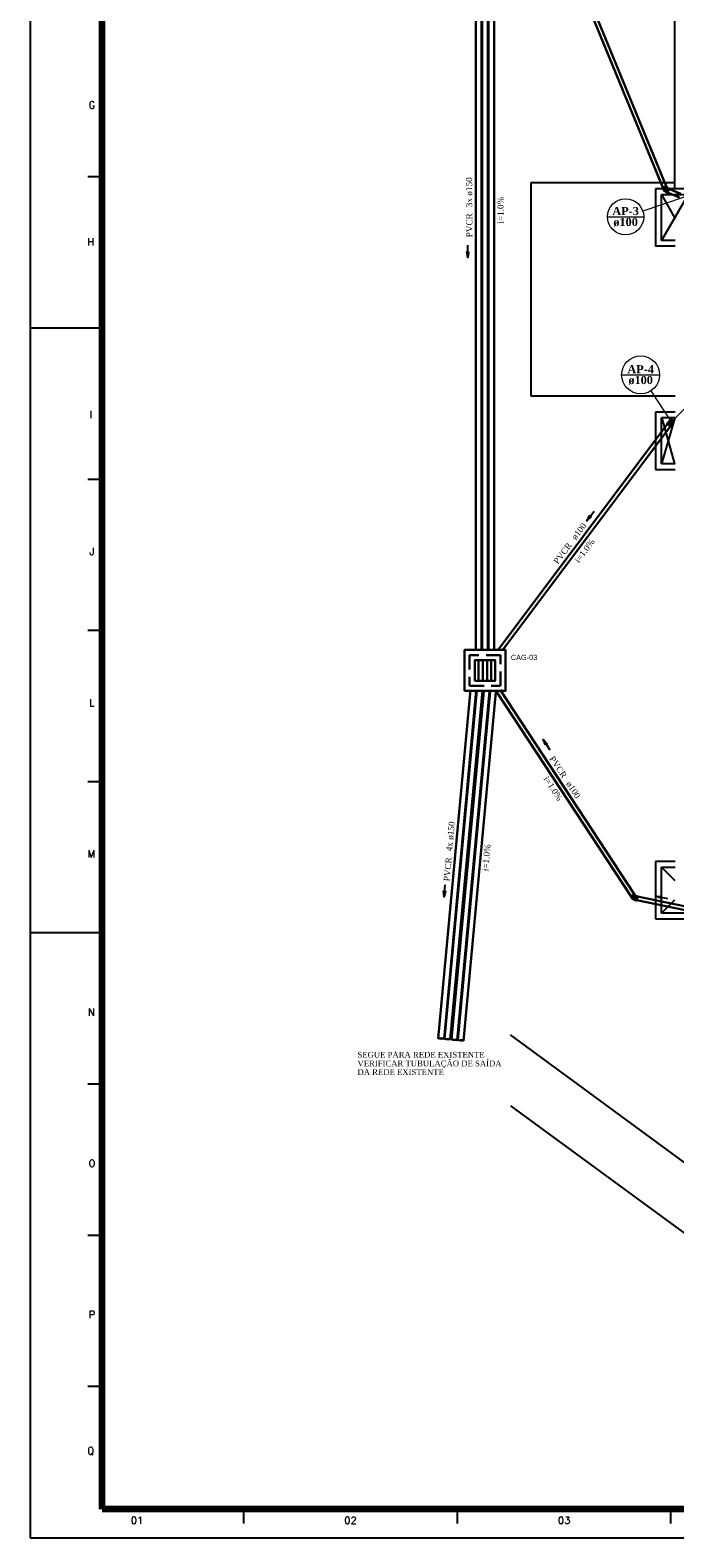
# Model space of a CAD drawing. Header units: millimetres. Extents: x 335 to 739275, y -1 to 84.
# Tile 1 of 71: x 335 to 358, y -1 to 52. Entities that reach past the tile are written whole.
import ezdxf

# ---------------------------------------------------------------- set-up
doc = ezdxf.new("R2010")
doc.units = ezdxf.units.MM
doc.header["$MEASUREMENT"] = 0
doc.linetypes.add('Dashed', pattern=[0.75, 0.5, -0.25])
doc.layers.add('18', color=4, linetype='Continuous')
doc.layers.add('Margem', color=4, linetype='Continuous')
for name, color, linetype, lineweight in [('AP-Colunas', 7, 'Continuous', 20), ('AP-Indicação coluna', 5, 'Continuous', 20), ('AP-Sentido tubo', 7, 'Continuous', 20), ('AP-Seção tubo', 4, 'Continuous', 30), ('AP-Textos coluna', 7, 'Continuous', 20), ('AP-Textos tubo', 7, 'Continuous', 20), ('Simbolos', 4, 'Continuous', 30), ('SIMBOLOS INT', 8, 'Continuous', 5), ('Simbolos_int', 4, 'Continuous', 30), ('Textos', 7, 'Continuous', 5)]:
    doc.layers.add(name, color=color, linetype=linetype, lineweight=lineweight)
doc.styles.add('Arial', font='arial.ttf')
doc.styles.add('ROMANS', font='ROMANS')
doc.styles.add('TimesNewRoman', font='times.ttf')
doc.styles.add('TimesNewRomanN', font='timesbd.ttf')
doc.dimstyles.get("Standard").update_dxf_attribs({"dimtxt": 0.18, "dimasz": 0.18, "dimexe": 0.18, "dimexo": 0.0625, "dimgap": 0.09, "dimtad": 0, "dimtih": 1, "dimtoh": 1, "dimdec": 4, "dimzin": 0, "dimdsep": 46, "dimtxsty": 'Standard', "dimcen": 0.09, "dimadec": 0, "dimazin": 0, "dimtfac": 1, "dimtdec": 4, "dimtofl": 0, "dimtmove": 0, "dimatfit": 3, "dimfxl": 0, "dimtolj": 1, "dimtzin": 0, "dimarcsym": 0})

msp = doc.modelspace()

# ---------------------------------------------------------------- linework, layer by layer
at = {"color": 7}
for p, q in [((357.74, 46.378), (357.74, 53.012)), ((352.736, 46.589), (352.736, 39.177)), ((357.76, 46.589), (352.736, 46.589)), ((357.076, 46.378), (357.076, 44.388)), ((358.402, 46.378), (357.076, 46.378)), ((357.276, 44.587), (357.276, 46.179)), ((357.276, 46.179), (358.202, 46.179)), ((357.276, 46.179), (357.76, 45.34)), ((358.202, 46.179), (357.284, 44.587)), ((357.76, 44.587), (357.276, 44.587)), ((357.76, 44.388), (357.076, 44.388)), ((357.76, 39.177), (352.736, 39.177)), ((357.076, 38.617), (357.076, 36.627)), ((357.76, 38.617), (357.076, 38.617)), ((357.276, 36.826), (357.276, 38.418)), ((357.76, 38.418), (357.276, 38.418)), ((357.74, 38.418), (357.276, 36.826)), ((357.74, 36.826), (357.304, 38.413)), ((357.76, 36.826), (357.276, 36.826)), ((357.076, 36.627), (357.76, 36.627)), ((357.76, 22.995), (357.076, 22.995)), ((357.076, 22.995), (357.076, 21.005)), ((357.276, 22.795), (357.76, 22.795)), ((357.276, 21.205), (357.276, 22.795)), ((357.276, 22.795), (357.74, 22.331)), ((357.276, 21.205), (357.74, 21.669)), ((357.076, 21.005), (358.393, 21.005)), ((358.393, 21.205), (357.276, 21.205)), ((358.393, 12.307), (352.036, 16.968)), ((352.036, 14.501), (358.736, 9.59))]:
    msp.add_line(p, q, dxfattribs=at)
at = {"layer": '18', "color": 4}
for p, q in [((349.521, 16.849), (349.588, 16.864)), ((349.575, 16.832), (349.521, 16.849)), ((349.616, 16.826), (349.575, 16.832)), ((349.588, 16.864), (349.67, 16.855)), ((349.72, 16.831), (349.616, 16.826)), ((349.67, 16.855), (349.72, 16.831)), ((349.74, 16.829), (349.807, 16.844)), ((349.794, 16.812), (349.74, 16.829)), ((349.835, 16.806), (349.794, 16.812)), ((349.807, 16.844), (349.889, 16.835)), ((349.939, 16.81), (349.835, 16.806)), ((349.889, 16.835), (349.939, 16.81)), ((349.979, 16.807), (350.046, 16.822)), ((350.033, 16.79), (349.979, 16.807)), ((350.074, 16.783), (350.033, 16.79)), ((350.046, 16.822), (350.128, 16.813)), ((350.178, 16.788), (350.074, 16.783)), ((350.128, 16.813), (350.178, 16.788)), ((350.198, 16.787), (350.265, 16.801)), ((350.252, 16.77), (350.198, 16.787)), ((350.265, 16.801), (350.347, 16.793)), ((350.347, 16.793), (350.397, 16.768)), ((350.294, 16.763), (350.252, 16.77)), ((350.397, 16.768), (350.294, 16.763))]:
    msp.add_line(p, q, dxfattribs=at)
at = {"layer": 'AP-Colunas', "linetype": 'Continuous'}
msp.add_line((357.626, 38.284), (358.687, 39.345), dxfattribs=at)
msp.add_circle((357.626, 38.284), 0.0333, dxfattribs=at)
at = {"layer": 'AP-Indicação coluna'}
for p, q in [((358.068, 46.085), (356.629, 45.606)), ((355.402, 45.407), (356.662, 45.407)), ((355.895, 39.913), (357.215, 39.913)), ((357.626, 38.284), (356.918, 39.361))]:
    msp.add_line(p, q, dxfattribs=at)
for centre, radius in [((356.032, 45.407), 0.63), ((356.555, 39.913), 0.66)]:
    msp.add_circle(centre, radius, dxfattribs=at)
at = {"layer": 'AP-Seção tubo'}
for p, q in [((350.827, 60.924), (350.827, 30.349)), ((351.027, 60.924), (351.027, 30.349)), ((351.047, 60.924), (351.047, 30.349)), ((351.247, 60.924), (351.247, 30.349)), ((351.267, 60.924), (351.267, 30.349)), ((357.321, 46.421), (351.367, 60.924)), ((357.444, 46.471), (351.511, 60.924)), ((351.467, 60.68), (351.467, 30.349)), ((357.907, 46.081), (357.488, 46.256)), ((357.958, 46.204), (357.539, 46.379)), ((357.485, 38.207), (351.599, 30.349)), ((357.592, 38.127), (351.766, 30.349)), ((350.643, 28.965), (349.521, 16.849)), ((350.843, 28.946), (349.72, 16.831)), ((350.862, 28.945), (349.74, 16.829)), ((351.062, 28.926), (349.939, 16.81)), ((351.101, 28.922), (349.979, 16.807)), ((351.301, 28.904), (350.178, 16.788)), ((351.321, 28.902), (350.198, 16.787)), ((351.52, 28.884), (350.397, 16.768)), ((356.225, 21.781), (351.559, 28.888)), ((356.337, 21.854), (351.67, 28.961)), ((358.102, 21.303), (356.42, 21.651)), ((358.129, 21.433), (356.447, 21.782))]:
    msp.add_line(p, q, dxfattribs=at)
at = {"layer": 'Margem', "color": 1}
for p, q in [((335.334, 83.587), (335.334, -0.513)), ((337.834, 46.793), (337.334, 46.793)), ((337.834, 41.537), (335.334, 41.537)), ((337.834, 36.281), (337.334, 36.281)), ((337.834, 31.024), (337.334, 31.024)), ((337.834, 25.768), (337.334, 25.768)), ((337.834, 20.512), (335.334, 20.512)), ((337.834, 15.256), (337.334, 15.256)), ((337.834, 9.999), (337.334, 9.999)), ((337.834, 4.743), (337.334, 4.743)), ((342.759, -0.013), (342.759, 0.487)), ((350.184, -0.013), (350.184, 0.487)), ((357.609, -0.013), (357.609, 0.487)), ((335.334, -0.513), (454.134, -0.513))]:
    msp.add_line(p, q, dxfattribs=at)
at = {"layer": 'Margem', "lineweight": 100}
for p, q in [((337.834, 0.487), (337.834, 82.587)), ((453.134, 0.487), (337.834, 0.487))]:
    msp.add_line(p, q, dxfattribs=at)
at = {"layer": 'Simbolos'}
for p, q in [((357.315, 46.418), (357.33, 46.381)), ((357.33, 46.38), (357.326, 46.379)), ((357.326, 46.376), (357.332, 46.362)), ((357.338, 46.363), (357.333, 46.362)), ((357.339, 46.362), (357.341, 46.357)), ((357.341, 46.357), (357.475, 46.411)), ((357.356, 46.331), (357.345, 46.358)), ((357.393, 46.294), (357.422, 46.282)), ((357.422, 46.282), (357.424, 46.275)), ((357.424, 46.275), (357.458, 46.262)), ((357.45, 46.474), (357.465, 46.437)), ((357.458, 46.26), (357.457, 46.256)), ((357.458, 46.255), (357.472, 46.249)), ((357.467, 46.436), (357.47, 46.438)), ((357.471, 46.409), (357.471, 46.41)), ((357.471, 46.409), (357.474, 46.407)), ((357.472, 46.436), (357.478, 46.422)), ((357.472, 46.417), (357.475, 46.411)), ((357.473, 46.418), (357.477, 46.421)), ((357.474, 46.407), (357.481, 46.41)), ((357.476, 46.253), (357.474, 46.249)), ((357.477, 46.254), (357.486, 46.251)), ((357.481, 46.41), (357.514, 46.396)), ((357.541, 46.384), (357.486, 46.251)), ((357.515, 46.397), (357.518, 46.4)), ((357.519, 46.401), (357.533, 46.395)), ((357.533, 46.389), (357.534, 46.393)), ((357.533, 46.387), (357.541, 46.384)), ((357.521, 38.266), (357.496, 38.232)), ((357.528, 38.267), (357.521, 38.266)), ((357.572, 38.325), (357.528, 38.267)), ((357.483, 38.215), (357.48, 38.211)), ((357.597, 38.123), (357.48, 38.211)), ((357.49, 38.233), (357.481, 38.22)), ((357.483, 38.216), (357.481, 38.219)), ((357.494, 38.231), (357.492, 38.233)), ((357.6, 38.127), (357.597, 38.123)), ((357.601, 38.127), (357.604, 38.126)), ((357.615, 38.139), (357.605, 38.126)), ((357.612, 38.142), (357.615, 38.141)), ((357.638, 38.178), (357.613, 38.145)), ((357.681, 38.244), (357.637, 38.185)), ((357.637, 38.185), (357.638, 38.178)), ((356.22, 21.778), (356.242, 21.744)), ((356.242, 21.743), (356.238, 21.741)), ((356.239, 21.739), (356.247, 21.726)), ((356.253, 21.728), (356.248, 21.726)), ((356.254, 21.727), (356.258, 21.722)), ((356.258, 21.722), (356.378, 21.801)), ((356.277, 21.7), (356.261, 21.725)), ((356.32, 21.67), (356.351, 21.664)), ((356.342, 21.858), (356.364, 21.825)), ((356.351, 21.664), (356.355, 21.658)), ((356.355, 21.658), (356.39, 21.651)), ((356.365, 21.824), (356.369, 21.826)), ((356.371, 21.825), (356.379, 21.813)), ((356.375, 21.808), (356.379, 21.811)), ((356.375, 21.806), (356.378, 21.801)), ((356.375, 21.798), (356.375, 21.799)), ((356.375, 21.798), (356.378, 21.797)), ((356.378, 21.797), (356.384, 21.801)), ((356.384, 21.801), (356.419, 21.794)), ((356.391, 21.65), (356.391, 21.646)), ((356.391, 21.644), (356.406, 21.641)), ((356.409, 21.646), (356.408, 21.642)), ((356.411, 21.648), (356.419, 21.646)), ((356.449, 21.787), (356.419, 21.646)), ((356.421, 21.795), (356.422, 21.798)), ((356.424, 21.799), (356.438, 21.796)), ((356.439, 21.791), (356.44, 21.795)), ((356.44, 21.789), (356.449, 21.787))]:
    msp.add_line(p, q, dxfattribs=at)
at = {"layer": 'Simbolos', "linetype": 'Continuous'}
msp.add_lwpolyline([(350.433, 28.924), (351.858, 28.924), (351.858, 30.349), (350.433, 30.349), (350.433, 28.924)], close=True, dxfattribs=at)
at = {"layer": 'Simbolos'}
msp.add_circle((357.626, 38.284), 0.0677, dxfattribs=at)
for centre, radius, start, end in [((357.327, 46.377), 0.00133, 117.318, 202.318), ((357.329, 46.381), 0.00133, 297.318, 22.3182), ((357.332, 46.363), 0.00133, 202.318, 287.318), ((357.337, 46.362), 0.00133, 22.3182, 107.318), ((357.419, 46.357), 0.0677, 202.318, 247.318), ((357.458, 46.256), 0.00133, 162.318, 247.318), ((357.457, 46.261), 0.00133, 342.318, 67.3181), ((357.466, 46.437), 0.00133, 202.318, 287.318), ((357.471, 46.436), 0.00133, 22.3182, 107.318), ((357.472, 46.25), 0.00133, 247.318, 332.318), ((357.474, 46.418), 0.00133, 117.318, 202.318), ((357.477, 46.253), 0.00133, 67.3181, 152.318), ((357.477, 46.422), 0.00133, 297.318, 22.3182), ((357.514, 46.397), 0.00133, 247.318, 332.318), ((357.519, 46.4), 0.00133, 67.3181, 152.318), ((357.534, 46.389), 0.00133, 162.318, 247.318), ((357.532, 46.394), 0.00133, 342.318, 67.3181), ((357.481, 38.219), 0.00133, 143.164, 218.164), ((357.482, 38.215), 0.00133, 323.164, 38.1639), ((357.491, 38.232), 0.00133, 58.1639, 143.164), ((357.495, 38.233), 0.00133, 238.164, 323.164), ((357.6, 38.126), 0.00133, 68.1639, 143.164), ((357.605, 38.127), 0.00133, 248.164, 323.164), ((357.614, 38.144), 0.00133, 143.164, 228.164), ((357.614, 38.14), 0.00133, 323.164, 48.1639), ((356.239, 21.739), 0.00133, 128.292, 213.292), ((356.241, 21.744), 0.00133, 308.292, 33.2924), ((356.248, 21.727), 0.00133, 213.292, 298.292), ((356.253, 21.726), 0.00133, 33.2924, 118.292), ((356.334, 21.737), 0.0677, 213.292, 258.292), ((356.365, 21.825), 0.00133, 213.292, 298.292), ((356.37, 21.825), 0.00133, 33.2924, 118.292), ((356.376, 21.808), 0.00133, 128.292, 213.292), ((356.378, 21.812), 0.00133, 308.292, 33.2924), ((356.39, 21.65), 0.00133, 353.292, 78.2924), ((356.392, 21.645), 0.00133, 173.292, 258.292), ((356.406, 21.642), 0.00133, 258.292, 343.293), ((356.41, 21.646), 0.00133, 78.2924, 163.293), ((356.42, 21.795), 0.00133, 258.292, 343.293), ((356.423, 21.798), 0.00133, 78.2924, 163.293), ((356.438, 21.795), 0.00133, 353.292, 78.2924), ((356.44, 21.791), 0.00133, 173.292, 258.292)]:
    msp.add_arc(centre, radius, start, end, dxfattribs=at)
at = {"layer": 'SIMBOLOS INT'}
for p, q in [((357.638, 38.178), (357.521, 38.266)), ((357.637, 38.185), (357.528, 38.267)), ((357.6, 38.128), (357.483, 38.215)), ((357.612, 38.144), (357.495, 38.231))]:
    msp.add_line(p, q, dxfattribs=at)
at = {"layer": 'Simbolos_int'}
for p, q in [((357.45, 46.474), (357.315, 46.418)), ((357.331, 46.38), (357.466, 46.436)), ((357.472, 46.418), (357.339, 46.363)), ((357.471, 46.41), (357.345, 46.358)), ((357.422, 46.282), (357.474, 46.407)), ((357.424, 46.275), (357.481, 46.41)), ((357.458, 46.261), (357.515, 46.396)), ((357.476, 46.255), (357.532, 46.388)), ((356.342, 21.858), (356.22, 21.778)), ((356.242, 21.744), (356.365, 21.824)), ((356.374, 21.807), (356.254, 21.728)), ((356.375, 21.799), (356.261, 21.725)), ((356.351, 21.664), (356.378, 21.797)), ((356.355, 21.658), (356.384, 21.801)), ((356.391, 21.651), (356.42, 21.794)), ((356.41, 21.648), (356.439, 21.789))]:
    msp.add_line(p, q, dxfattribs=at)
at = {"layer": 'Simbolos_int', "linetype": 'Continuous'}
for p, q in [((350.92, 29.28), (350.92, 29.993)), ((351.068, 29.28), (351.068, 29.993)), ((351.217, 29.28), (351.217, 29.993)), ((351.365, 29.28), (351.365, 29.993))]:
    msp.add_line(p, q, dxfattribs=at)
at = {"layer": 'Simbolos_int', "linetype": 'Dashed'}
msp.add_lwpolyline([(350.611, 29.102), (351.68, 29.102), (351.68, 30.171), (350.611, 30.171), (350.611, 29.102)], close=True, dxfattribs=at)
at = {"layer": 'Simbolos_int', "linetype": 'Continuous'}
msp.add_lwpolyline([(350.79, 29.28), (351.502, 29.28), (351.502, 29.993), (350.79, 29.993), (350.79, 29.28)], close=True, dxfattribs=at)

# ---------------------------------------------------------------- texts
at = {"layer": 'AP-Textos coluna', "char_height": 0.2824, "attachment_point": 8, "line_spacing_factor": 0.798, "style": 'TimesNewRomanN'}
for s, insert, width in [('AP-3', (356.032, 45.463), 1.56763), ('ø100', (356.032, 45.068), 1.45465), ('ø100', (356.556, 39.574), 1.45465), ('AP-4', (356.556, 39.969), 1.56763)]:
    msp.add_mtext(s, dxfattribs=dict(at, insert=insert, width=width))
at = {"layer": 'AP-Textos tubo', "char_height": 0.2118, "line_spacing_factor": 0.798, "style": 'TimesNewRoman'}
for s, insert, width, attachment_point, rotation in [('3x ø150', (350.712, 45.741), 1.77153, 7, 90.0002), ('i=1.0%', (351.795, 45.636), 1.59146, 8, 90.0002), ('PVCR', (350.712, 45.53), 1.41934, 9, 90.0002), ('ø100', (354.313, 34.148), 1.09098, 7, 53.1648), ('PVCR', (354.186, 33.979), 1.41934, 9, 53.1648), ('i=1.0%', (354.695, 33.73), 1.59146, 8, 53.1648), ('PVCR', (353.827, 25.869), 1.41934, 9, 303.2944), ('i=1.0%', (353.419, 25.475), 1.59146, 8, 303.2944), ('ø100', (353.943, 25.692), 1.09098, 7, 303.2944), ('4x ø150', (350.016, 23.344), 1.77153, 7, 84.7061), ('PVCR', (349.997, 23.133), 1.41934, 9, 84.7061), ('i=1.0%', (351.305, 23.119), 1.59146, 8, 84.7061)]:
    msp.add_mtext(s, dxfattribs=dict(at, insert=insert, width=width, attachment_point=attachment_point, rotation=rotation))
at = {"layer": 'Margem', "color": 1, "char_height": 0.25, "attachment_point": 8, "line_spacing_factor": 0.798, "style": 'ROMANS'}
for s, insert, width in [('G', (337.484, 49.171), 1.03146), ('H', (337.443, 44.413), 0.9601), ('I', (337.443, 38.408), 0.36977), ('J', (337.484, 33.65), 0.66818), ('L', (337.484, 28.392), 0.73953), ('M', (337.461, 23.138), 1.1093), ('N', (337.461, 17.634), 0.9601), ('O', (337.484, 12.382), 1.03146), ('P', (337.484, 7.124), 0.88874), ('Q', (337.443, 2.363), 1.03146), ('01', (339.047, -0.028), 1.47907), ('02', (346.472, -0.028), 1.47907), ('03', (353.897, -0.028), 1.47907)]:
    msp.add_mtext(s, dxfattribs=dict(at, insert=insert, width=width))
at = {"layer": 'Simbolos', "insert": (352.044, 29.997), "char_height": 0.1819, "width": 1.8386, "attachment_point": 7, "line_spacing_factor": 0.798, "style": 'Arial'}
msp.add_mtext('CAG-03', dxfattribs=at)
at = {"layer": 'Textos', "char_height": 0.2, "attachment_point": 7, "line_spacing_factor": 0.9, "style": 'TimesNewRoman'}
for s, insert, width in [('SEGUE PARA REDE EXISTENTE', (346.711, 16.177), 7.97876), ('VERIFICAR TUBULAÇÃO DE SAÍDA\\PDA REDE EXISTENTE', (346.711, 15.575), 4.97089)]:
    msp.add_mtext(s, dxfattribs=dict(at, insert=insert, width=width))

# ---------------------------------------------------------------- leaders
at = {"layer": 'AP-Sentido tubo'}
for points in [[(350.544, 43.995), (350.544, 44.418)], [(354.685, 34.836), (354.939, 35.175)], [(353.167, 27.236), (353.4, 26.882)], [(349.721, 21.766), (349.761, 22.188)], [(357.074, 21.793), (357.489, 21.707)]]:
    msp.add_leader(points, dimstyle='Standard', override={"dimasz": 0.2, "dimldrblk": 'CLOSED'}, dxfattribs=at)

doc.saveas('drawing.dxf')
